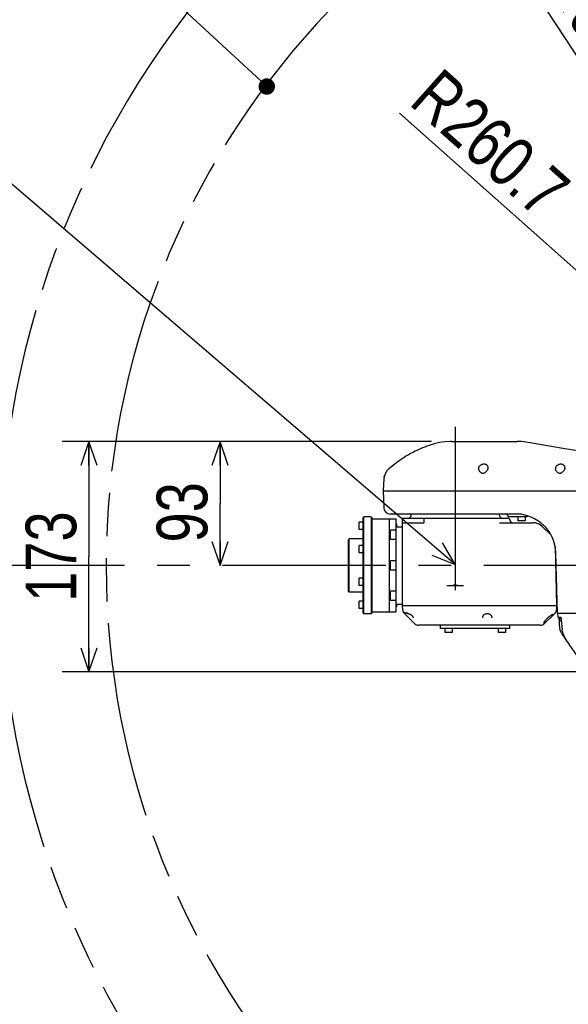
# Model space of a CAD drawing. Header units: millimetres. Extents: x 0 to 594, y 0 to 420.
# Tile 5 of 31: x 51 to 93, y 272 to 346. Entities that reach past the tile are written whole.
import ezdxf

# ---------------------------------------------------------------- set-up
doc = ezdxf.new("R2010")
doc.units = ezdxf.units.MM
doc.header["$LTSCALE"] = 32.67
doc.linetypes.add('CENTER', pattern=[0.6, 0.375, -0.075, 0.075, -0.075])
doc.linetypes.add('PHANTOM', pattern=[0.8, 0.45, -0.05, 0.1, -0.05, 0.1, -0.05])
doc.layers.get('0').update_dxf_attribs({"linetype": 'CONTINUOUS'})
for name, color, linetype in [('CRV', 7, 'CONTINUOUS'), ('DEFAULT_1', 7, 'CENTER'), ('DRA_ITEM', 7, 'CONTINUOUS'), ('DRIV_DIM', 7, 'CONTINUOUS'), ('PARAM_DIM', 7, 'CONTINUOUS')]:
    doc.layers.add(name, color=color, linetype=linetype)
doc.styles.get("Standard").update_dxf_attribs({"font": 'txt', "width": 0.8})
doc.dimstyles.new('DIMSTYLE_19', dxfattribs={"dimtxt": 3.8, "dimasz": 1.8, "dimexe": 0.18, "dimexo": 0.0625, "dimgap": 0.09, "dimtad": 1, "dimlfac": 10, "dimdsep": 46, "dimtxsty": 'STANDARD', "dimblk": 'OPEN', "dimblk1": 'OPEN', "dimblk2": 'OPEN', "dimcen": 0.09, "dimadec": 0, "dimazin": 0, "dimtp": 0.5, "dimtm": 0.5, "dimtfac": 1, "dimtofl": 0, "dimtmove": 0, "dimatfit": 3, "dimldrblk": 'OPEN', "dimfxl": 1, "dimtolj": 1, "dimarcsym": 0})
doc.dimstyles.new('DIMSTYLE_2', dxfattribs={"dimtxt": 3.8, "dimasz": 1.8, "dimexe": 0.18, "dimexo": 0.0625, "dimgap": 0.09, "dimtad": 1, "dimdec": 3, "dimlfac": 10, "dimdsep": 46, "dimtxsty": 'STANDARD', "dimblk": 'OPEN', "dimblk1": 'OPEN', "dimblk2": 'OPEN', "dimcen": 0.09, "dimadec": 0, "dimazin": 0, "dimtp": 0.001, "dimtm": 0.001, "dimtfac": 1, "dimtdec": 3, "dimtofl": 0, "dimtmove": 0, "dimatfit": 3, "dimldrblk": 'OPEN', "dimfxl": 1, "dimtolj": 1, "dimarcsym": 0})
doc.dimstyles.new('DIMSTYLE_20', dxfattribs={"dimtxt": 3.8, "dimasz": 1.8, "dimexe": 0.18, "dimexo": 0.0625, "dimgap": 0.09, "dimtad": 1, "dimlfac": 10, "dimdsep": 46, "dimtxsty": 'STANDARD', "dimblk": 'OPEN', "dimblk1": 'OPEN', "dimblk2": 'OPEN', "dimcen": 0.09, "dimadec": 0, "dimazin": 0, "dimtp": 0.01, "dimtm": 0.01, "dimtfac": 1, "dimtofl": 0, "dimtmove": 0, "dimatfit": 3, "dimldrblk": 'OPEN', "dimfxl": 1, "dimtolj": 1, "dimarcsym": 0})
doc.dimstyles.new('DIMSTYLE_6', dxfattribs={"dimtxt": 3.8, "dimasz": 1.8, "dimexe": 0.18, "dimexo": 0.0625, "dimgap": 0.09, "dimtad": 1, "dimdec": 1, "dimlfac": 10, "dimdsep": 46, "dimtxsty": 'STANDARD', "dimblk": 'OPEN', "dimblk1": 'OPEN', "dimblk2": 'OPEN', "dimcen": 0.09, "dimadec": 0, "dimazin": 0, "dimtp": 0.1, "dimtm": 0.1, "dimtfac": 1, "dimtdec": 1, "dimtofl": 0, "dimtmove": 0, "dimatfit": 3, "dimldrblk": 'OPEN', "dimfxl": 1, "dimtolj": 1, "dimarcsym": 0})

# ---------------------------------------------------------------- blocks, each defined once
blk = doc.blocks.new('_OPEN')
at = {"color": 0, "linetype": 'BYBLOCK'}
for p, q in [((0, 0), (-1, 0.342)), ((-1, -0.342), (0, 0)), ((-1, 0), (0, 0))]:
    blk.add_line(p, q, dxfattribs=at)
blk = doc.blocks.new('*D10')
at = {"layer": 'DRIV_DIM', "color": 2, "linetype": 'CONTINUOUS'}
for p, q in [((82.389, 314.485), (54.687, 314.485)), ((56.687, 314.485), (56.687, 305.835)), ((56.687, 297.185), (56.687, 305.835)), ((98.571, 297.185), (54.687, 297.185))]:
    blk.add_line(p, q, dxfattribs=at)
at = {"layer": 'DRIV_DIM', "color": 2, "linetype": 'CONTINUOUS', "xscale": 1.8, "yscale": 1.8, "zscale": 1.8}
for p, rotation in [((56.687, 314.485), 90), ((56.687, 297.185), 270)]:
    blk.add_blockref('_OPEN', p, dxfattribs=dict(at, rotation=rotation))
at = {"layer": 'DRIV_DIM', "color": 2, "linetype": 'CONTINUOUS', "width": 0.8}
blk.add_text('173', height=3.8, rotation=90, dxfattribs=at).set_placement((55.737, 302.453))
blk = doc.blocks.new('*D21')
at = {"layer": 'DRIV_DIM', "color": 2, "linetype": 'CONTINUOUS'}
for p, q in [((82.389, 314.485), (64.52, 314.485)), ((66.52, 314.485), (66.52, 309.835)), ((66.52, 305.185), (66.52, 309.835))]:
    blk.add_line(p, q, dxfattribs=at)
at = {"layer": 'DRIV_DIM', "color": 2, "linetype": 'CONTINUOUS', "xscale": 1.8, "yscale": 1.8, "zscale": 1.8}
for p, rotation in [((66.52, 314.485), 90), ((66.52, 305.185), 270)]:
    blk.add_blockref('_OPEN', p, dxfattribs=dict(at, rotation=rotation))
at = {"layer": 'DRIV_DIM', "color": 2, "linetype": 'CONTINUOUS', "width": 0.8}
blk.add_text('93', height=3.8, rotation=90, dxfattribs=at).set_placement((65.57, 306.906))
blk = doc.blocks.new('*D60')
at = {"layer": 'PARAM_DIM', "color": 2, "linetype": 'CONTINUOUS'}
for p, q in [((175.016, 315.209), (199.623, 319.548)), ((119.645, 305.445), (166.302, 313.672))]:
    blk.add_line(p, q, dxfattribs=at)
for points in [[(196.716, 320.856), (197.654, 319.2), (197.926, 321.083)], [(36.86, 306.992), (37.456, 305.185), (38.091, 306.978), (36.86, 306.992)]]:
    blk.add_lwpolyline(points, dxfattribs=at)
for start, end in [(10, 95), (95, 180)]:
    blk.add_arc((118.168, 305.185), 80.712, start, end, dxfattribs=at)
at = {"layer": 'PARAM_DIM', "color": 2, "linetype": 'CONTINUOUS', "width": 0.766667}
blk.add_text('170%%d', height=3.8, rotation=-25.36016, dxfattribs=at).set_placement((148.356, 382.48))
blk = doc.blocks.new('_CLOSED')
at = {"color": 0, "linetype": 'BYBLOCK'}
for p, q in [((0, 0), (-1, 0.342)), ((-1, 0.342), (-1, -0.342)), ((-1, -0.342), (0, 0)), ((-1, 0), (0, 0))]:
    blk.add_line(p, q, dxfattribs=at)
blk = doc.blocks.new('*D61')
at = {"layer": 'PARAM_DIM', "color": 2, "linetype": 'CONTINUOUS'}
for p, q in [((120.064, 304.851), (166.897, 296.593)), ((175.882, 295.008), (199.813, 290.789))]:
    blk.add_line(p, q, dxfattribs=at)
for points in [[(37.899, 303.392), (37.263, 305.185), (36.668, 303.378), (37.899, 303.392)], [(198.116, 289.253), (197.843, 291.136), (196.906, 289.481)]]:
    blk.add_lwpolyline(points, dxfattribs=at)
for start, end in [(180, 265), (265, 350)]:
    blk.add_arc((118.168, 305.185), 80.905, start, end, dxfattribs=at)
at = {"layer": 'PARAM_DIM', "color": 2, "linetype": 'CONTINUOUS', "width": 0.766667}
blk.add_text('170%%d', height=3.8, rotation=31.93288, dxfattribs=at).set_placement((159.219, 228.302))
blk = doc.blocks.new('*D62')
at = {"layer": 'PARAM_DIM', "color": 2, "linetype": 'CONTINUOUS'}
for p, q in [((118.168, 305.185), (79.976, 339.116)), ((98.679, 322.5), (118.168, 305.185))]:
    blk.add_line(p, q, dxfattribs=at)
at = {"layer": 'PARAM_DIM', "color": 2, "linetype": 'CONTINUOUS', "xscale": 1.8, "yscale": 1.8, "zscale": 1.8, "rotation": 138.380421}
blk.add_blockref('_OPEN', (98.679, 322.5), dxfattribs=at)
at = {"layer": 'PARAM_DIM', "color": 2, "linetype": 'CONTINUOUS', "width": 0.8}
for s, p in [('R', (80.607, 339.826)), ('260.7', (82.88, 337.807))]:
    blk.add_text(s, height=3.8, rotation=-41.61958, dxfattribs=at).set_placement(p)
blk = doc.blocks.new('*D63')
at = {"layer": 'PARAM_DIM', "color": 2, "linetype": 'CONTINUOUS'}
blk.add_line((85.316, 355.619), (118.168, 305.185), dxfattribs=at)
at = {"layer": 'PARAM_DIM', "color": 2, "linetype": 'CONTINUOUS', "xscale": 1.8, "yscale": 1.8, "zscale": 1.8, "rotation": 123.079044}
blk.add_blockref('_OPEN', (85.316, 355.619), dxfattribs=at)
at = {"layer": 'PARAM_DIM', "color": 2, "linetype": 'CONTINUOUS', "width": 0.8}
for s, p in [('R', (90.795, 348.949)), ('601.9', (92.454, 346.401))]:
    blk.add_text(s, height=3.8, rotation=-56.92096, dxfattribs=at).set_placement(p)

msp = doc.modelspace()

# ---------------------------------------------------------------- linework, layer by layer
at = {"color": 7, "linetype": 'CONTINUOUS'}
for p, q in [((83.81206, 314.48438), (83.77821, 314.48376)), ((83.77821, 314.48376), (83.7788, 314.48376)), ((83.85672, 314.48486), (83.81206, 314.48438)), ((83.88878, 314.48498), (83.85672, 314.48486)), ((83.88869, 314.48498), (83.85672, 314.48486)), ((83.88869, 314.48498), (88.80063, 314.48498)), ((91.07661, 314.14455), (89.78665, 314.38737)), ((79.87709, 312.9714), (79.19062, 312.42223)), ((78.83135, 311.81265), (78.83135, 311.88498)), ((78.83135, 311.88498), (78.84785, 311.88498)), ((78.81669, 311.6937), (78.76906, 310.78498)), ((78.76906, 310.78498), (78.80214, 309.52189)), ((78.76907, 310.78498), (101.06784, 310.78498)), ((89.14328, 309.03498), (79.30197, 309.03498)), ((80.85068, 308.92975), (80.85344, 309.03498)), ((87.485, 308.92975), (87.48224, 309.03498)), ((87.95868, 309.03238), (87.97838, 309.03021)), ((76.96784, 307.8664), (76.96784, 308.4164)), ((77.26784, 308.4164), (76.96784, 308.4164)), ((77.26784, 308.78498), (77.31784, 308.83498)), ((77.26784, 301.58498), (77.26784, 308.78498)), ((77.31784, 301.53498), (77.31784, 308.83498)), ((77.86784, 308.83498), (77.31784, 308.83498)), ((77.86784, 308.83498), (77.86784, 301.53498)), ((77.91784, 308.78498), (77.86784, 308.83498)), ((77.91784, 308.78498), (77.91784, 301.58498)), ((77.91784, 308.68498), (79.71784, 308.68498)), ((79.21784, 308.68498), (79.21784, 301.68498)), ((79.71784, 308.68498), (79.71784, 301.68498)), ((79.71784, 308.2914), (79.76784, 308.2914)), ((79.76784, 308.2914), (79.76784, 308.08498)), ((80.21784, 302.18498), (80.21784, 308.73498)), ((80.21784, 308.73498), (88.07469, 308.73498)), ((80.21784, 308.38498), (81.80602, 308.38498)), ((81.80602, 308.58692), (81.80602, 308.38498)), ((87.49399, 308.38498), (89.99893, 308.38498)), ((88.13366, 308.85778), (88.13627, 308.83498)), ((89.56783, 308.83498), (88.13627, 308.83498)), ((88.85557, 308.83498), (88.85557, 308.53498)), ((89.40557, 308.53498), (88.85557, 308.53498)), ((89.40557, 308.83498), (89.40557, 308.53498)), ((89.56817, 308.83876), (89.56784, 308.83498)), ((90.1557, 308.37262), (89.99893, 308.38498)), ((90.3086, 308.33583), (90.1557, 308.37262)), ((90.45383, 308.27553), (90.3086, 308.33583)), ((90.58782, 308.1932), (90.45383, 308.27553)), ((90.69671, 308.1013), (90.58782, 308.1932)), ((77.26784, 307.8664), (76.96784, 307.8664)), ((79.71784, 307.82929), (79.31784, 307.82929)), ((79.31784, 307.12929), (79.31784, 307.82928)), ((79.71784, 308.08498), (80.21784, 308.08498)), ((91.34561, 307.46921), (90.69671, 308.1013)), ((90.69671, 308.10128), (91.34568, 307.46909)), ((91.34707, 307.46757), (91.34561, 307.46921)), ((76.16784, 307.13498), (76.21784, 307.18498)), ((76.16784, 303.23498), (76.16784, 307.13498)), ((76.21784, 303.18498), (76.21784, 307.18498)), ((77.26784, 307.18498), (76.21784, 307.18498)), ((76.96784, 306.13457), (76.96784, 306.68457)), ((77.26784, 306.68457), (76.96784, 306.68457)), ((79.71784, 307.12929), (79.31784, 307.12929)), ((77.26784, 306.13457), (76.96784, 306.13457)), ((91.65147, 306.62897), (91.76784, 302.18498)), ((91.83298, 301.58498), (91.71439, 306.11351)), ((79.31784, 304.83499), (79.31784, 305.53498)), ((79.71784, 305.53498), (79.31784, 305.53498)), ((79.71784, 304.83498), (79.31784, 304.83498)), ((76.96784, 303.6854), (76.96784, 304.2354)), ((77.26784, 304.2354), (76.96784, 304.2354)), ((76.16784, 303.23498), (76.21784, 303.18498)), ((77.26784, 303.18498), (76.21784, 303.18498)), ((77.26784, 303.6854), (76.96784, 303.6854)), ((79.71784, 303.24068), (79.31784, 303.24068)), ((79.31784, 302.54068), (79.31784, 303.24067)), ((83.54113, 303.68498), (84.79455, 303.68498)), ((76.96784, 301.95357), (76.96784, 302.50357)), ((77.26784, 302.50357), (76.96784, 302.50357)), ((79.71784, 302.54068), (79.31784, 302.54068)), ((79.71784, 302.28498), (80.21784, 302.28498)), ((79.76784, 302.28498), (79.76784, 302.07857)), ((77.26784, 301.95357), (76.96784, 301.95357)), ((77.26784, 301.58498), (77.31784, 301.53498)), ((77.86784, 301.53498), (77.31784, 301.53498)), ((77.91784, 301.58498), (77.86784, 301.53498)), ((77.91784, 301.68498), (79.71784, 301.68498)), ((79.71784, 302.07857), (79.76784, 302.07857)), ((80.22668, 301.84721), (80.21784, 302.18498)), ((80.21784, 302.18498), (91.76784, 302.18498)), ((81.14063, 300.79846), (80.34743, 301.57116)), ((80.39284, 301.63848), (80.39284, 301.58498)), ((80.60036, 301.58498), (80.39284, 301.58498)), ((90.84505, 300.79846), (91.63825, 301.57116)), ((90.84505, 300.79846), (91.6382, 301.57107)), ((91.6382, 301.57107), (91.65654, 301.59016)), ((91.76784, 302.18498), (91.75899, 301.8472)), ((91.83298, 301.58498), (101.06784, 301.58498)), ((91.8397, 301.58498), (91.85856, 301.28498)), ((91.85856, 301.28498), (92.08493, 301.28498)), ((92.02094, 300.43781), (91.96358, 301.28498)), ((91.99284, 301.28498), (91.99284, 300.98498)), ((92.11568, 300.98498), (91.99284, 300.98498)), ((92.08493, 301.28498), (92.17803, 300.37671)), ((90.56594, 300.68498), (81.41975, 300.68498)), ((83.06784, 300.45498), (83.06784, 300.68498)), ((88.26784, 300.45498), (83.06784, 300.45498)), ((83.39284, 300.45498), (83.39284, 300.15498)), ((83.94284, 300.15498), (83.39284, 300.15498)), ((83.94284, 300.45498), (83.94284, 300.15498)), ((87.39284, 300.45498), (87.39284, 300.15498)), ((87.94284, 300.15498), (87.39284, 300.15498)), ((87.94284, 300.45498), (87.94284, 300.15498)), ((88.26784, 300.45498), (88.26784, 300.68498)), ((92.1602, 300.05219), (92.47111, 299.60817)), ((94.01855, 297.39819), (92.47873, 299.59729))]:
    msp.add_line(p, q, dxfattribs=at)
for points in [[(82.20998, 314.19267), (82.03951, 314.12976), (81.87226, 314.06477), (81.71409, 314.00024), (81.5644, 313.93635), (81.42266, 313.87324), (81.2883, 313.81099), (81.16077, 313.74966), (81.03949, 313.68923), (80.9241, 313.62975), (80.81423, 313.57125), (80.70952, 313.51372), (80.60955, 313.4571), (80.51382, 313.40123), (80.4227, 313.34644), (80.33634, 313.29294), (80.25451, 313.24068), (80.1764, 313.18918), (80.10129, 313.13794), (80.03055, 313.08784), (79.96526, 313.03975), (79.90171, 312.99092), (79.87665, 312.97105)], [(83.77821, 314.48376), (83.38777, 314.45973), (82.98435, 314.40209), (82.58615, 314.31123), (82.20998, 314.19267)], [(89.78664, 314.38737), (89.46469, 314.44079), (89.12149, 314.47466), (88.80066, 314.48498)], [(94.96166, 313.57817), (93.68053, 313.7376), (92.3802, 313.92693), (91.07661, 314.14455)], [(86.6388, 312.51639), (86.63211, 312.57722), (86.61004, 312.6325), (86.57549, 312.67963), (86.53188, 312.71743), (86.48227, 312.74584), (86.42893, 312.7654), (86.37332, 312.77678), (86.31625, 312.7805), (86.25818, 312.77676), (86.19951, 312.76536), (86.1409, 312.7458), (86.08361, 312.71738), (86.02977, 312.67956), (85.98247, 312.63241), (85.94544, 312.57711), (85.92231, 312.51627), (85.91548, 312.45372)], [(92.40468, 312.51639), (92.39799, 312.57722), (92.37592, 312.6325), (92.34137, 312.67963), (92.29776, 312.71743), (92.24815, 312.74584), (92.19481, 312.7654), (92.1392, 312.77678), (92.08213, 312.7805), (92.02406, 312.77676), (91.96539, 312.76536), (91.90678, 312.7458), (91.84949, 312.71738), (91.79565, 312.67956), (91.74835, 312.63241), (91.71132, 312.57711), (91.68819, 312.51627), (91.68136, 312.45372)], [(85.91548, 312.45372), (85.91646, 312.43781), (85.91852, 312.42223)], [(86.61712, 312.42223), (86.58801, 312.36642), (86.55154, 312.31104), (86.511, 312.25882), (86.46833, 312.21129), (86.42529, 312.1702), (86.38241, 312.13623), (86.3404, 312.11028), (86.29938, 312.09276), (86.25833, 312.08374), (86.21535, 312.0841), (86.1715, 312.09518), (86.12832, 312.11671), (86.08791, 312.14627), (86.05271, 312.1795), (86.02209, 312.21443), (85.99517, 312.25055), (85.971, 312.28856), (85.94943, 312.32931), (85.93115, 312.37381), (85.91852, 312.42223)], [(86.61712, 312.42223), (86.63267, 312.46876), (86.6388, 312.51639)], [(91.68136, 312.45372), (91.68234, 312.43781), (91.6844, 312.42223)], [(92.383, 312.42223), (92.35389, 312.36642), (92.31742, 312.31104), (92.27688, 312.25882), (92.23421, 312.21129), (92.19117, 312.1702), (92.14829, 312.13623), (92.10628, 312.11028), (92.06526, 312.09276), (92.02421, 312.08374), (91.98123, 312.0841), (91.93738, 312.09518), (91.8942, 312.11671), (91.85379, 312.14627), (91.81859, 312.1795), (91.78797, 312.21443), (91.76105, 312.25055), (91.73688, 312.28856), (91.71531, 312.32931), (91.69703, 312.37381), (91.6844, 312.42223)], [(92.383, 312.42223), (92.39855, 312.46876), (92.40468, 312.51639)], [(87.97838, 309.03021), (88.01969, 309.01615), (88.05696, 308.99346), (88.08843, 308.96323), (88.11259, 308.9269), (88.12829, 308.88619), (88.13366, 308.85778)], [(81.76721, 308.73498), (81.78064, 308.73174), (81.79087, 308.72196), (81.79805, 308.7057), (81.80254, 308.68326), (81.80491, 308.65531), (81.80584, 308.62274), (81.80602, 308.58692)], [(83.96379, 303.68498), (83.9929, 303.68792), (84.02911, 303.69534), (84.07164, 303.70456), (84.11846, 303.71214), (84.16696, 303.7151), (84.21575, 303.71231), (84.26309, 303.70475), (84.3061, 303.69545), (84.34258, 303.68795), (84.37189, 303.68498)], [(80.31, 301.67442), (80.30995, 301.67444), (80.31023, 301.67435), (80.3111, 301.67404), (80.3125, 301.67348), (80.31436, 301.67268), (80.31662, 301.67165), (80.31925, 301.67041), (80.32222, 301.66898)], [(80.32222, 301.66898), (80.32915, 301.6656), (80.33737, 301.66162)], [(80.33737, 301.66162), (80.34196, 301.65944), (80.3469, 301.65714), (80.35218, 301.65473), (80.35782, 301.65224), (80.36384, 301.64966), (80.37026, 301.64701), (80.37708, 301.6443), (80.38435, 301.64154), (80.39207, 301.63875), (80.40027, 301.63593), (80.40899, 301.63311), (80.41824, 301.6303), (80.42805, 301.62753), (80.43846, 301.6248), (80.44948, 301.62215), (80.48138, 301.61523)], [(80.48138, 301.61523), (80.50609, 301.60963), (80.53166, 301.60351), (80.55794, 301.59682), (80.58475, 301.58954), (80.61192, 301.58161), (80.63926, 301.573), (80.6666, 301.56366), (80.69378, 301.55355), (80.72069, 301.54261), (80.74723, 301.53078), (80.77331, 301.518), (80.79882, 301.5042), (80.82367, 301.48932), (80.84776, 301.4733), (80.87097, 301.4561), (80.89314, 301.43769), (80.91407, 301.41812), (80.93351, 301.39752), (80.95116, 301.37613), (80.96677, 301.35423), (80.98015, 301.33214), (80.99108, 301.31036), (80.99945, 301.28942), (81.00524, 301.26987), (81.0086, 301.25222), (81.00979, 301.23775)], [(86.22625, 301.25142), (86.22853, 301.28218), (86.23379, 301.31289), (86.24162, 301.34182), (86.25155, 301.36868), (86.26311, 301.39327), (86.27602, 301.4158), (86.29021, 301.43663), (86.30557, 301.45592), (86.32202, 301.47372), (86.33948, 301.49009), (86.35788, 301.50506), (86.3771, 301.5186), (86.397, 301.53068), (86.41744, 301.54127), (86.43825, 301.55036), (86.45926, 301.55796), (86.47856, 301.56364)], [(86.47856, 301.56364), (86.49814, 301.56829), (86.51877, 301.57204), (86.53868, 301.57446), (86.55812, 301.57565), (86.57741, 301.57566), (86.59685, 301.57448), (86.61675, 301.57206), (86.63738, 301.56832), (86.65712, 301.56364)], [(86.65712, 301.56364), (86.67626, 301.55801), (86.69728, 301.55042), (86.7181, 301.54133), (86.73855, 301.53075), (86.75846, 301.51868), (86.77769, 301.50515), (86.7961, 301.49018), (86.81356, 301.47381), (86.83002, 301.45602), (86.84539, 301.43674), (86.85959, 301.41591), (86.87251, 301.39339), (86.88408, 301.36881), (86.89402, 301.34195), (86.90186, 301.31302), (86.90714, 301.28231), (86.90943, 301.25142)], [(90.81584, 300.8539), (90.81603, 300.85644), (90.81677, 300.861), (90.81825, 300.8672), (90.82061, 300.87494), (90.82392, 300.88413), (90.82825, 300.89467), (90.83362, 300.90645), (90.84001, 300.91933), (90.84741, 300.9332), (90.85594, 300.94817), (90.86583, 300.96455), (90.87739, 300.98268), (90.89081, 301.00262), (90.9061, 301.0242), (90.92323, 301.0472), (90.94211, 301.07137), (90.96266, 301.09647), (90.98493, 301.12247), (91.00915, 301.14952), (91.0356, 301.17778), (91.06438, 301.20717), (91.09444, 301.23653), (91.12424, 301.26442), (91.15277, 301.29007), (91.18, 301.31365), (91.20607, 301.33545), (91.231, 301.35561), (91.25464, 301.37411), (91.27699, 301.39108), (91.29822, 301.40671), (91.31848, 301.42119), (91.33788, 301.43465), (91.3564, 301.44711), (91.37401, 301.45858), (91.39069, 301.4691), (91.4064, 301.47867), (91.42112, 301.48731), (91.43482, 301.49505), (91.44748, 301.5019), (91.4591, 301.5079), (91.46965, 301.51306), (91.47913, 301.51742), (91.48755, 301.52103), (91.49494, 301.52395), (91.50135, 301.52624), (91.50679, 301.52794), (91.51125, 301.52912), (91.51466, 301.52982), (91.51695, 301.53013), (91.51722, 301.53015)], [(91.65654, 301.59016), (91.67478, 301.61196), (91.69144, 301.63501), (91.70643, 301.65919), (91.71966, 301.68439), (91.73107, 301.71047), (91.74059, 301.7373), (91.74819, 301.76473), (91.75381, 301.79264)], [(91.75381, 301.79264), (91.75744, 301.82087), (91.75899, 301.8472)], [(92.1602, 300.05219), (92.13132, 300.09651), (92.1056, 300.14231), (92.0831, 300.18936), (92.06386, 300.23746), (92.04793, 300.28643), (92.03539, 300.33619), (92.02633, 300.38668), (92.02094, 300.43781)], [(92.26784, 300.02302), (92.22527, 300.14837), (92.19535, 300.26633), (92.17803, 300.37671)], [(92.26784, 300.02302), (92.28087, 299.98933), (92.29425, 299.95591), (92.30798, 299.92279), (92.32242, 299.88918), (92.33813, 299.85392), (92.35573, 299.81602), (92.37569, 299.775), (92.39845, 299.7308), (92.42379, 299.68478), (92.45095, 299.63934), (92.47873, 299.59729)]]:
    msp.add_lwpolyline(points, dxfattribs=at)
for centre, radius, start, end in [((79.81532, 311.64136), 1, 128.6598129, 177), ((79.30197, 309.53498), 0.5, 181.5, 270), ((80.65075, 308.93498), 0.2, 270, 358.5), ((87.68493, 308.93498), 0.2, 181.5, 270), ((87.93496, 308.83498), 0.2, 6.545916, 89.8432669), ((88.71542, 306.03498), 3, 1.5, 90), ((89.76741, 308.82133), 0.2, 156.1428936, 175.0000004), ((88.0747, 308.53498), 0.2, 7.1807558, 90), ((88.47156, 308.58498), 0.2, 187.1807558, 269.9999999), ((89.99893, 307.38498), 1, 45.75, 89.9999998), ((90.64788, 306.75279), 1, 45.6199793, 45.75), ((80.62655, 301.85768), 0.4, 181.5000003, 225.7500002), ((81.41975, 301.08498), 0.4, 225.75, 270), ((90.56594, 301.08498), 0.4, 270, 314.2494046)]:
    msp.add_arc(centre, radius, start, end, dxfattribs=at)
at = {"layer": 'CRV', "color": 2, "linetype": 'PHANTOM'}
for radius in [68.19, 60.19]:
    msp.add_arc((118.16784, 305.18498), radius, 10, 350, dxfattribs=at)
at = {"layer": 'DEFAULT_1', "color": 7, "linetype": 'CENTER'}
for p, q in [((84.16784, 315.58498), (84.16784, 303.03498)), ((118.16784, 305.18498), (29.83612, 305.18498))]:
    msp.add_line(p, q, dxfattribs=at)
at = {"layer": 'DRA_ITEM', "color": 2, "linetype": 'CONTINUOUS'}
for p, q in [((69.57711, 341.5425), (50.80755, 358.99297)), ((84.16784, 305.24624), (36.81643, 345.87006))]:
    msp.add_line(p, q, dxfattribs=at)
at = {"layer": 'DRA_ITEM', "color": 2, "linetype": 'CONTINUOUS', "const_width": 0.61564}
msp.add_lwpolyline([(69.72016, 341.12331, 1), (70.3358, 341.12331, 1)], format="xyb", close=True, dxfattribs=at)
at = {"layer": 'DRA_ITEM', "color": 2, "linetype": 'CONTINUOUS'}
msp.add_lwpolyline([(82.40084, 305.95104), (84.16784, 305.24624), (83.20256, 306.88553)], dxfattribs=at)

# ---------------------------------------------------------------- dimensions: what is measured, and where the dimension line sits
at = {"layer": 'DRIV_DIM', "color": 2, "linetype": 'CONTINUOUS'}
for base, p1, p2, angle, picture, middle in [((56.68666, 297.18498), (82.38869, 314.48498), (98.57149, 297.18498), 270, '*D10', (53.83666, 307.01263)), ((66.51976, 314.48498), (67.51976, 305.18498), (82.38869, 314.48498), 90, '*D21', (63.66976, 309.94599))]:
    dim = msp.add_linear_dim(base=base, p1=p1, p2=p2, angle=angle, dimstyle='DIMSTYLE_2', dxfattribs=at)
    dim.commit()
    dim.dimension.update_dxf_attribs({"geometry": picture, "text_midpoint": middle, "dimtype": 160})
at = {"layer": 'PARAM_DIM', "color": 2, "linetype": 'CONTINUOUS'}
for base, line1, line2, override, picture, middle in [((111.13332, 385.5899), ((119.64505, 305.44546), (199.62331, 319.54778)), ((39.07003, 305.18498), (38.2629, 305.18498)), {"dimblk2": 'CLOSED', "dimsah": 1}, '*D60', (154.4352, 381.70114)), ((111.11653, 224.58809), ((38.07213, 305.18498), (38.88118, 305.18498)), ((199.81309, 290.78872), (120.064, 304.85064)), {"dimblk1": 'CLOSED', "dimsah": 1}, '*D61', (163.15904, 232.99597))]:
    dim = msp.add_angular_dim_2l(base=base, line1=line1, line2=line2, dimstyle='DIMSTYLE_19', override=override, dxfattribs=at)
    dim.commit()
    dim.dimension.update_dxf_attribs({"geometry": picture, "text_midpoint": middle, "dimtype": 162})
for mpoint, dimstyle, picture, middle in [((85.31641, 355.61929), 'DIMSTYLE_6', '*D63', (97.36497, 342.34379)), ((98.67866, 322.5002), 'DIMSTYLE_20', '*D62', (88.68727, 335.18943))]:
    dim = msp.add_radius_dim(center=(118.16784, 305.18498), mpoint=mpoint, dimstyle=dimstyle, dxfattribs=at)
    dim.commit()
    dim.dimension.update_dxf_attribs({"geometry": picture, "text_midpoint": middle, "dimtype": 164})

doc.saveas('drawing.dxf')
